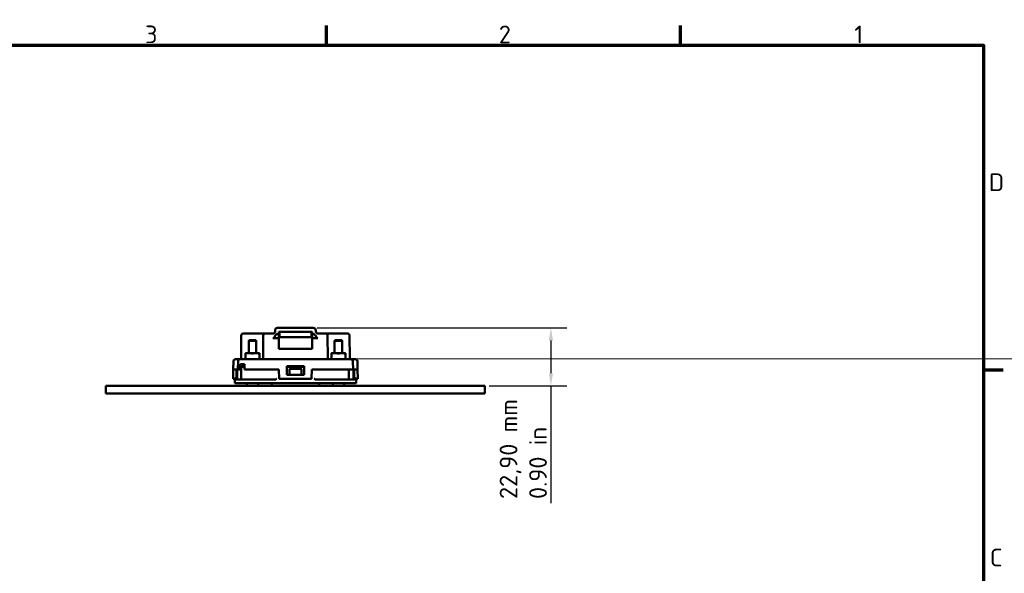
# Model space of a CAD drawing. Header units: millimetres. Extents: x 0 to 840, y 0 to 594.
# Tile 3 of 3: x 439 to 828, y 365 to 584. Entities that reach past the tile are written whole.
import ezdxf

# ---------------------------------------------------------------- set-up
doc = ezdxf.new("R2010")
doc.units = ezdxf.units.MM
doc.header["$LTSCALE"] = 2
for name, color, linetype, lineweight in [('Bemaßung (ISO)', 7, 'Continuous', 25), ('Rahmen (ISO)', 7, 'Continuous', 70), ('Sichtbar (ISO)', 7, 'Continuous', 50)]:
    doc.layers.add(name, color=color, linetype=linetype, lineweight=lineweight)
doc.styles.add('Notiztext (DIN)', font='isocpeur.ttf')
doc.dimstyles.new('Standard (DIN)', dxfattribs={"dimscale": 2, "dimtxt": 3.5, "dimasz": 2.5, "dimexe": 3.175, "dimexo": 0.8, "dimgap": 0.8, "dimtad": 1, "dimrnd": 1e-08, "dimzin": 0, "dimtxsty": 'Notiztext (DIN)', "dimcen": 0.09, "dimdle": 10, "dimclrd": 256, "dimclre": 256, "dimclrt": 256, "dimadec": 0, "dimazin": 0, "dimtfac": 1, "dimtmove": 0, "dimatfit": 3, "dimfxl": 1, "dimtolj": 1, "dimtzin": 0, "dimlwd": -1, "dimlwe": -1, "dimarcsym": 0})

# ---------------------------------------------------------------- blocks, each defined once
blk = doc.blocks.new('Ränder Vorgaberahmen')
at = {"layer": 'Rahmen (ISO)'}
for p, q in [((280, 287), (280, 290.9)), ((350, 287), (350, 290.9)), ((410, 222.75), (413.9, 222.75))]:
    blk.add_line(p, q, dxfattribs=at)
at = {"layer": 'Rahmen (ISO)', "flags": 128}
blk.add_lwpolyline([(10, 10), (10, 287), (410, 287), (410, 10), (10, 10)], dxfattribs=at)
at = {"layer": 'Rahmen (ISO)', "char_height": 3.5, "attachment_point": 7, "style": 'Notiztext (DIN)'}
for s, insert in [('3', (244.08, 287.4)), ('2', (314.08, 287.4)), ('1', (384.42, 287.4)), ('D', (411.05, 258.13)), ('C', (411.23, 183.88))]:
    blk.add_mtext(s, dxfattribs=dict(at, insert=insert))
blk = doc.blocks.new('*D16')
at = {"layer": 'Bemaßung (ISO)', "transparency": 16777216}
for p, q in [((556.32, 462.12), (655.12, 462.12)), ((648.77, 457.12), (648.77, 444.22)), ((624.27, 439.22), (655.12, 439.22)), ((648.77, 439.22), (648.77, 392.82))]:
    blk.add_line(p, q, dxfattribs=at)
for points in [[(647.94, 457.12), (649.61, 457.12), (648.77, 462.12)], [(647.94, 444.22), (649.61, 444.22), (648.77, 439.22)]]:
    blk.add_solid(points, dxfattribs=at)
at = {"layer": 'Defpoints', "color": 0, "transparency": 16777216}
for p in [(554.72, 462.12), (648.77, 462.12), (622.67, 439.22)]:
    blk.add_point(p, dxfattribs=at)
at = {"layer": 'Bemaßung (ISO)', "transparency": 16777216, "insert": (628.5, 394.42), "char_height": 7, "attachment_point": 1, "rotation": 90, "style": 'Notiztext (DIN)'}
blk.add_mtext('\\A1;\\fISOCPEUR|b0|i0;\\H7.0000;22,90 mm\\P\\fISOCPEUR|b0|i0;\\H7.0000;0.90 in', dxfattribs=at)

msp = doc.modelspace()

# ---------------------------------------------------------------- linework, layer by layer
at = {"layer": 'Sichtbar (ISO)'}
for p, q in [((527.0485, 459.9217), (528.8665, 459.9217)), ((530.6665, 459.9217), (528.8665, 459.9217)), ((535.7485, 459.9217), (530.6665, 459.9217)), ((535.7485, 459.9217), (537.5665, 459.9217)), ((538.7939, 459.9217), (537.5665, 459.9217)), ((539.6096, 461.1566), (539.5794, 460.2931)), ((554.724, 462.1217), (540.609, 462.1217)), ((541.0665, 460.6217), (541.0659, 459.6217)), ((554.2665, 460.6217), (541.0665, 460.6217)), ((541.3102, 460.6217), (541.3486, 458.4217)), ((553.9843, 458.4217), (554.0227, 460.6217)), ((554.2671, 459.6217), (554.2665, 460.6217)), ((555.7535, 460.2931), (555.7233, 461.1566)), ((557.7665, 459.9217), (556.539, 459.9217)), ((557.7665, 459.9217), (559.5844, 459.9217)), ((564.6665, 459.9217), (559.5844, 459.9217)), ((566.4665, 459.9217), (564.6665, 459.9217)), ((566.4665, 459.9217), (568.2844, 459.9217)), ((526.1708, 450.2173), (526.2486, 459.1287)), ((529.3665, 457.2217), (529.1665, 457.0217)), ((532.1665, 457.0217), (529.1665, 457.0217)), ((529.1665, 452.1217), (529.1665, 457.0217)), ((529.3665, 457.2217), (531.9665, 457.2217)), ((531.9665, 457.2217), (532.1665, 457.0217)), ((532.1665, 452.1217), (532.1665, 457.0217)), ((534.8708, 450.2173), (534.9486, 459.1287)), ((541.0846, 458.0893), (538.7735, 458.0893)), ((541.0659, 459.6217), (540.3555, 459.6217)), ((541.0659, 459.6217), (541.0846, 458.0893)), ((541.0846, 458.0893), (541.0839, 453.8217)), ((541.1092, 458.2234), (541.1086, 453.8217)), ((541.1127, 458.4217), (541.3486, 458.4217)), ((541.3486, 458.4217), (553.9843, 458.4217)), ((553.9843, 458.4217), (554.2202, 458.4217)), ((554.2244, 453.8217), (554.2237, 458.2234)), ((554.2671, 459.6217), (554.2483, 458.0893)), ((556.5594, 458.0893), (554.2483, 458.0893)), ((554.249, 453.8217), (554.2483, 458.0893)), ((554.9774, 459.6217), (554.2671, 459.6217)), ((560.4621, 450.2173), (560.3844, 459.1287)), ((563.3665, 457.2217), (563.1665, 457.0217)), ((566.1665, 457.0217), (563.1665, 457.0217)), ((563.1665, 452.1217), (563.1665, 457.0217)), ((563.3665, 457.2217), (565.9665, 457.2217)), ((565.9665, 457.2217), (566.1665, 457.0217)), ((566.1665, 452.1217), (566.1665, 457.0217)), ((569.1621, 450.2173), (569.0844, 459.1287)), ((529.2915, 452.1217), (527.9165, 452.1217)), ((527.9165, 452.0299), (527.9165, 449.8134)), ((532.0415, 452.1217), (529.2915, 452.1217)), ((533.4165, 452.1217), (532.0415, 452.1217)), ((533.4165, 449.8134), (533.4165, 452.0299)), ((541.0839, 453.8217), (554.249, 453.8217)), ((563.2915, 452.1217), (561.9165, 452.1217)), ((561.9165, 452.0299), (561.9165, 449.8134)), ((566.0415, 452.1217), (563.2915, 452.1217)), ((567.4165, 452.1217), (566.0415, 452.1217)), ((567.4165, 449.8134), (567.4165, 452.0299)), ((523.1389, 448.9356), (523.0828, 445.7217)), ((523.9388, 449.7217), (525.3922, 449.7217)), ((524.9389, 448.9356), (524.8828, 445.7217)), ((525.7388, 449.7217), (525.3922, 449.7217)), ((525.7388, 449.7217), (531.6918, 449.7217)), ((533.1971, 449.7217), (531.6918, 449.7217)), ((533.1971, 449.7217), (536.3665, 449.7217)), ((558.9665, 449.7217), (536.3665, 449.7217)), ((558.9665, 449.7217), (562.1359, 449.7217)), ((563.6411, 449.7217), (562.1359, 449.7217)), ((563.6411, 449.7217), (569.5942, 449.7217)), ((569.9408, 449.7217), (569.5942, 449.7217)), ((569.9408, 449.7217), (571.3942, 449.7217)), ((570.394, 448.9356), (570.4501, 445.7217)), ((572.194, 448.9356), (572.2501, 445.7217)), ((523.0828, 445.7217), (523.0165, 441.9217)), ((523.0828, 445.7217), (524.8699, 445.7217)), ((524.399, 445.7217), (524.3724, 442.6777)), ((524.4665, 445.7217), (524.3984, 445.6536)), ((524.6665, 445.7217), (524.6665, 442.0217)), ((524.8828, 445.7217), (524.8699, 445.7217)), ((524.8828, 445.7217), (525.8172, 445.7217)), ((526.1587, 445.7217), (525.8172, 445.7217)), ((527.5096, 447.7217), (525.862, 447.7217)), ((526.1675, 446.7217), (526.1264, 442.0191)), ((526.1675, 446.7217), (526.2425, 446.7217)), ((527.2325, 446.7217), (526.2425, 446.7217)), ((526.8422, 446.7217), (526.8509, 447.7217)), ((527.2325, 446.7217), (527.5119, 446.7217)), ((527.5143, 445.7217), (531.8699, 445.7217)), ((532.4693, 445.7217), (531.8699, 445.7217)), ((532.4693, 445.7217), (536.3665, 445.7217)), ((541.1338, 445.7217), (536.3665, 445.7217)), ((541.2665, 441.9217), (541.1338, 445.7217)), ((544.2665, 447.0217), (544.2665, 443.4977)), ((551.0665, 447.0217), (544.2665, 447.0217)), ((544.2665, 446.7217), (551.0665, 446.7217)), ((545.2665, 445.6388), (545.2665, 444.3388)), ((545.2665, 444.3388), (545.2665, 443.5034)), ((545.4665, 445.9217), (549.8665, 445.9217)), ((550.0665, 444.3388), (550.0665, 445.6388)), ((550.0665, 443.5034), (550.0665, 444.3388)), ((551.0665, 443.4977), (551.0665, 447.0217)), ((554.1992, 445.7217), (554.0665, 441.9217)), ((558.9665, 445.7217), (554.1992, 445.7217)), ((558.9665, 445.7217), (562.8636, 445.7217)), ((563.463, 445.7217), (562.8636, 445.7217)), ((563.463, 445.7217), (570.4501, 445.7217)), ((568.7966, 445.7217), (568.8613, 442.0165)), ((570.463, 445.7217), (570.4501, 445.7217)), ((570.463, 445.7217), (572.2501, 445.7217)), ((570.6665, 442.0217), (570.6665, 445.7217)), ((570.9345, 445.6536), (570.8665, 445.7217)), ((570.9339, 445.7217), (570.9605, 442.6777)), ((572.3165, 441.9217), (572.2501, 445.7217)), ((523.0165, 441.9217), (523.6165, 441.9217)), ((523.6165, 441.9217), (524.3724, 442.6777)), ((523.6665, 440.2217), (523.6926, 441.7217)), ((523.6926, 441.7217), (525.0085, 441.7217)), ((524.3728, 442.7161), (524.6665, 442.6905)), ((527.4624, 441.7217), (525.0085, 441.7217)), ((527.4624, 441.7217), (529.3233, 441.7217)), ((538.9665, 441.7217), (529.3233, 441.7217)), ((538.9665, 441.7217), (539.8929, 441.7217)), ((541.2665, 441.9217), (554.0665, 441.9217)), ((545.2665, 443.521), (544.2665, 443.521)), ((544.2665, 443.4977), (551.0665, 443.4977)), ((551.0665, 443.521), (550.0665, 443.521)), ((555.44, 441.7217), (556.3665, 441.7217)), ((566.0096, 441.7217), (556.3665, 441.7217)), ((566.0096, 441.7217), (567.8705, 441.7217)), ((570.3244, 441.7217), (567.8705, 441.7217)), ((570.3244, 441.7217), (571.6403, 441.7217)), ((570.6665, 442.6905), (570.9601, 442.7161)), ((571.7165, 441.9217), (570.9605, 442.6777)), ((571.6665, 440.2217), (571.6403, 441.7217)), ((572.3165, 441.9217), (571.7165, 441.9217)), ((622.6665, 439.2217), (472.6665, 439.2217)), ((472.6665, 436.2217), (472.6665, 439.2217)), ((524.9998, 440.2217), (523.6665, 440.2217)), ((527.4377, 440.2217), (524.9998, 440.2217)), ((529.3233, 440.2217), (527.4377, 440.2217)), ((528.4165, 439.2217), (528.4165, 440.2217)), ((538.9665, 440.2217), (529.3233, 440.2217)), ((532.9165, 439.2217), (532.9165, 440.2217)), ((538.2815, 440.2217), (538.3164, 439.2217)), ((539.9395, 440.2217), (538.9665, 440.2217)), ((539.9395, 440.2217), (540.2314, 440.2217)), ((540.2314, 440.2217), (555.1015, 440.2217)), ((555.1015, 440.2217), (555.3935, 440.2217)), ((556.3665, 440.2217), (555.3935, 440.2217)), ((556.3665, 440.2217), (566.0096, 440.2217)), ((557.0514, 440.2217), (557.0165, 439.2217)), ((562.4165, 439.2217), (562.4165, 440.2217)), ((567.8952, 440.2217), (566.0096, 440.2217)), ((566.9165, 439.2217), (566.9165, 440.2217)), ((570.3331, 440.2217), (567.8952, 440.2217)), ((571.6665, 440.2217), (570.3331, 440.2217)), ((622.6665, 436.2217), (622.6665, 439.2217)), ((622.6665, 436.2217), (472.6665, 436.2217))]:
    msp.add_line(p, q, dxfattribs=at)
for centre, radius, start, end in [((527.0485, 459.1217), 0.8, 90, 179.5), ((535.7485, 459.1217), 0.8, 90, 179.5), ((538.7939, 460.7217), 0.8, 270, 358), ((540.609, 461.1217), 1, 90, 178), ((554.724, 461.1217), 1, 2, 90), ((556.539, 460.7217), 0.8, 182, 270), ((559.5844, 459.1217), 0.8, 0.5, 90), ((568.2844, 459.1217), 0.8, 0.5, 90), ((523.9388, 448.9217), 0.8, 90, 179), ((525.7388, 448.9217), 0.8, 90, 179), ((525.6708, 450.2217), 0.5, 270, 359.5), ((534.3708, 450.2217), 0.5, 270, 359.5), ((560.9621, 450.2217), 0.5, 180.5, 270), ((569.6621, 450.2217), 0.5, 180.5, 270), ((569.5942, 448.9217), 0.8, 1, 90), ((571.3942, 448.9217), 0.8, 1, 90), ((524.3665, 442.0217), 0.3, 270, 0), ((525.8264, 442.0217), 0.3, 270, 359.5), ((569.1613, 442.0217), 0.3, 181, 270), ((570.9665, 442.0217), 0.3, 180, 270)]:
    msp.add_arc(centre, radius, start, end, dxfattribs=at)
for centre, major_axis, ratio, start_param, end_param in [((540.3185, 458.5328), (0.0803, 1.0873), 0.733286, 0.05407638, 1.31030842), ((541.1127, 458.2217), (0, -0.2), 0.01745506, 3.14159265, 4.70366233), ((554.2202, 458.2217), (0, 0.2), 0.01745506, 4.72111563, 6.28318531), ((555.0145, 458.5328), (-0.0803, 1.0873), 0.733286, 4.97287685, 6.22910893), ((528.8436, 366.7814), (3.6465, 295.4074), 0.01068764, 1.29338311, 1.29690121), ((545.4665, 445.6388), (0, 0.2828), 0.70710678, 0, 1.57079633), ((549.8665, 445.6388), (0, 0.2828), 0.70710678, 4.71238898, 6.28318531)]:
    msp.add_ellipse(centre, major_axis=major_axis, ratio=ratio, start_param=start_param, end_param=end_param, dxfattribs=at)
for points, knots in [([(538.7735, 458.0893), (538.8357, 458.0893), (538.8963, 458.0995), (539.0257, 458.1409), (539.0909, 458.1756), (539.2297, 458.2744), (539.304, 458.3497), (539.4566, 458.5626), (539.5247, 458.7088), (539.5687, 458.8697)], [0, 0, 0, 0, 0.018658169, 0.018658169, 0.041647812, 0.041647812, 0.073659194, 0.073659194, 0.116698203, 0.116698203, 0.116698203, 0.116698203]), ([(555.7642, 458.8697), (555.8017, 458.7325), (555.8597, 458.5956), (556.0172, 458.3593), (556.1072, 458.2671), (556.259, 458.1668), (556.3168, 458.1377), (556.4372, 458.0994), (556.4975, 458.0893), (556.5594, 458.0893)], [0, 0, 0, 0, 0.051468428, 0.051468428, 0.099144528, 0.099144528, 0.124239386, 0.124239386, 0.147390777, 0.147390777, 0.147390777, 0.147390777]), ([(528.0665, 452.0299), (528.0576, 452.0287), (528.049, 452.0275), (528.0061, 452.0222), (527.977, 452.0201), (527.9363, 452.0201), (527.9224, 452.0222), (527.917, 452.0275), (527.9165, 452.0287), (527.9165, 452.0299)], [0.0341242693, 0.0341242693, 0.0341242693, 0.0341242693, 0.0370628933, 0.0370628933, 0.0492527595, 0.0492527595, 0.0614426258, 0.0614426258, 0.0643812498, 0.0643812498, 0.0643812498, 0.0643812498]), ([(530.8165, 452.0299), (530.8076, 452.0287), (530.7984, 452.0275), (530.7501, 452.0222), (530.7071, 452.0201), (530.6258, 452.0201), (530.5828, 452.0222), (530.5345, 452.0275), (530.5253, 452.0287), (530.5165, 452.0299)], [0.0341242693, 0.0341242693, 0.0341242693, 0.0341242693, 0.0370628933, 0.0370628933, 0.0492527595, 0.0492527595, 0.0614426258, 0.0614426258, 0.0643812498, 0.0643812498, 0.0643812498, 0.0643812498]), ([(533.4165, 452.0299), (533.4165, 452.0287), (533.4159, 452.0275), (533.4105, 452.0222), (533.3966, 452.0201), (533.356, 452.0201), (533.3269, 452.0222), (533.284, 452.0275), (533.2753, 452.0287), (533.2665, 452.0299)], [0.0341242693, 0.0341242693, 0.0341242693, 0.0341242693, 0.0370628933, 0.0370628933, 0.0492527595, 0.0492527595, 0.0614426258, 0.0614426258, 0.0643812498, 0.0643812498, 0.0643812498, 0.0643812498]), ([(562.0665, 452.0299), (562.0576, 452.0287), (562.049, 452.0275), (562.0061, 452.0222), (561.977, 452.0201), (561.9363, 452.0201), (561.9224, 452.0222), (561.917, 452.0275), (561.9165, 452.0287), (561.9165, 452.0299)], [0.0341242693, 0.0341242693, 0.0341242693, 0.0341242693, 0.0370628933, 0.0370628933, 0.0492527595, 0.0492527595, 0.0614426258, 0.0614426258, 0.0643812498, 0.0643812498, 0.0643812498, 0.0643812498]), ([(564.8165, 452.0299), (564.8076, 452.0287), (564.7984, 452.0275), (564.7501, 452.0222), (564.7071, 452.0201), (564.6258, 452.0201), (564.5828, 452.0222), (564.5345, 452.0275), (564.5253, 452.0287), (564.5165, 452.0299)], [0.0341242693, 0.0341242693, 0.0341242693, 0.0341242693, 0.0370628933, 0.0370628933, 0.0492527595, 0.0492527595, 0.0614426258, 0.0614426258, 0.0643812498, 0.0643812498, 0.0643812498, 0.0643812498]), ([(567.4165, 452.0299), (567.4165, 452.0287), (567.4159, 452.0275), (567.4105, 452.0222), (567.3966, 452.0201), (567.356, 452.0201), (567.3269, 452.0222), (567.284, 452.0275), (567.2753, 452.0287), (567.2665, 452.0299)], [0.0341242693, 0.0341242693, 0.0341242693, 0.0341242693, 0.0370628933, 0.0370628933, 0.0492527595, 0.0492527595, 0.0614426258, 0.0614426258, 0.0643812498, 0.0643812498, 0.0643812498, 0.0643812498]), ([(527.9165, 449.8134), (527.9165, 449.8147), (527.917, 449.8158), (527.9224, 449.8211), (527.9363, 449.8232), (527.977, 449.8232), (528.0061, 449.8211), (528.049, 449.8158), (528.0576, 449.8147), (528.0665, 449.8134)], [-0.0643812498, -0.0643812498, -0.0643812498, -0.0643812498, -0.0614426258, -0.0614426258, -0.0492527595, -0.0492527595, -0.0370628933, -0.0370628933, -0.0341242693, -0.0341242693, -0.0341242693, -0.0341242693]), ([(530.5165, 449.8134), (530.5253, 449.8147), (530.5345, 449.8158), (530.5828, 449.8211), (530.6258, 449.8232), (530.7071, 449.8232), (530.7501, 449.8211), (530.7984, 449.8158), (530.8076, 449.8147), (530.8165, 449.8134)], [-0.0643812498, -0.0643812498, -0.0643812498, -0.0643812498, -0.0614426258, -0.0614426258, -0.0492527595, -0.0492527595, -0.0370628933, -0.0370628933, -0.0341242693, -0.0341242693, -0.0341242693, -0.0341242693]), ([(533.2665, 449.8134), (533.2753, 449.8147), (533.284, 449.8158), (533.3269, 449.8211), (533.356, 449.8232), (533.3966, 449.8232), (533.4105, 449.8211), (533.4159, 449.8158), (533.4165, 449.8147), (533.4165, 449.8134)], [-0.0643812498, -0.0643812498, -0.0643812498, -0.0643812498, -0.0614426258, -0.0614426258, -0.0492527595, -0.0492527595, -0.0370628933, -0.0370628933, -0.0341242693, -0.0341242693, -0.0341242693, -0.0341242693]), ([(561.9165, 449.8134), (561.9165, 449.8147), (561.917, 449.8158), (561.9224, 449.8211), (561.9363, 449.8232), (561.977, 449.8232), (562.0061, 449.8211), (562.049, 449.8158), (562.0576, 449.8147), (562.0665, 449.8134)], [-0.0643812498, -0.0643812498, -0.0643812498, -0.0643812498, -0.0614426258, -0.0614426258, -0.0492527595, -0.0492527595, -0.0370628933, -0.0370628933, -0.0341242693, -0.0341242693, -0.0341242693, -0.0341242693]), ([(564.5165, 449.8134), (564.5253, 449.8147), (564.5345, 449.8158), (564.5828, 449.8211), (564.6258, 449.8232), (564.7071, 449.8232), (564.7501, 449.8211), (564.7984, 449.8158), (564.8076, 449.8147), (564.8165, 449.8134)], [-0.0643812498, -0.0643812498, -0.0643812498, -0.0643812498, -0.0614426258, -0.0614426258, -0.0492527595, -0.0492527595, -0.0370628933, -0.0370628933, -0.0341242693, -0.0341242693, -0.0341242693, -0.0341242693]), ([(567.2665, 449.8134), (567.2753, 449.8147), (567.284, 449.8158), (567.3269, 449.8211), (567.356, 449.8232), (567.3966, 449.8232), (567.4105, 449.8211), (567.4159, 449.8158), (567.4165, 449.8147), (567.4165, 449.8134)], [-0.0643812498, -0.0643812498, -0.0643812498, -0.0643812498, -0.0614426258, -0.0614426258, -0.0492527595, -0.0492527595, -0.0370628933, -0.0370628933, -0.0341242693, -0.0341242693, -0.0341242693, -0.0341242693]), ([(540.1991, 442.0217), (540.1985, 442.0211), (540.1979, 442.0205), (540.1639, 441.9859), (540.1303, 441.9517), (540.0675, 441.8877), (540.0377, 441.8574), (539.9859, 441.8046), (539.9632, 441.7814), (539.931, 441.7487), (539.9198, 441.7373), (539.9127, 441.7301)], [-0.0002596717, -0.0002596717, -0.0002596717, -0.0002596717, 0, 0, 0.0142860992, 0.0142860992, 0.0278164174, 0.0278164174, 0.04018072, 0.04018072, 0.049663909, 0.049663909, 0.049663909, 0.049663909]), ([(555.1338, 442.0217), (555.1344, 442.0211), (555.135, 442.0205), (555.169, 441.9859), (555.2026, 441.9517), (555.2654, 441.8877), (555.2952, 441.8574), (555.347, 441.8046), (555.3698, 441.7814), (555.402, 441.7487), (555.4131, 441.7373), (555.4202, 441.7301)], [-0.0494795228, -0.0494795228, -0.0494795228, -0.0494795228, -0.0492221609, -0.0492221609, -0.035063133, -0.035063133, -0.0216531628, -0.0216531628, -0.0093988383, -0.0093988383, 0, 0, 0, 0])]:
    msp.add_open_spline(points, degree=3, knots=knots, dxfattribs=at)
for points, weights in [([(527.9165, 452.1217), (527.9165, 452.1217), (527.9165, 452.0299)], [1, 1.07627639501, 1.09047139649]), ([(528.0665, 452.0299), (528.7149, 452.1217), (529.2915, 452.1217)], [1.09047139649, 1.07627639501, 1]), ([(529.2915, 452.1217), (529.8681, 452.1217), (530.5165, 452.0299)], [1, 1.07627639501, 1.09047139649]), ([(530.8165, 452.0299), (531.4649, 452.1217), (532.0415, 452.1217)], [1.09047139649, 1.07627639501, 1]), ([(532.0415, 452.1217), (532.6181, 452.1217), (533.2665, 452.0299)], [1, 1.07627639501, 1.09047139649]), ([(533.4165, 452.0299), (533.4165, 452.1217), (533.4165, 452.1217)], [1.09047139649, 1.07627639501, 1]), ([(561.9165, 452.1217), (561.9165, 452.1217), (561.9165, 452.0299)], [1, 1.07627639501, 1.09047139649]), ([(562.0665, 452.0299), (562.7149, 452.1217), (563.2915, 452.1217)], [1.09047139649, 1.07627639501, 1]), ([(563.2915, 452.1217), (563.8681, 452.1217), (564.5165, 452.0299)], [1, 1.07627639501, 1.09047139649]), ([(564.8165, 452.0299), (565.4649, 452.1217), (566.0415, 452.1217)], [1.09047139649, 1.07627639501, 1]), ([(566.0415, 452.1217), (566.6181, 452.1217), (567.2665, 452.0299)], [1, 1.07627639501, 1.09047139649]), ([(567.4165, 452.0299), (567.4165, 452.1217), (567.4165, 452.1217)], [1.09047139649, 1.07627639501, 1]), ([(527.9165, 449.8134), (527.9165, 449.7217), (527.9165, 449.7217)], [1.09047139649, 1.07627639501, 1]), ([(529.2915, 449.7217), (528.7149, 449.7217), (528.0665, 449.8134)], [1, 1.07627639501, 1.09047139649]), ([(530.5165, 449.8134), (529.8681, 449.7217), (529.2915, 449.7217)], [1.09047139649, 1.07627639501, 1]), ([(532.0415, 449.7217), (531.4649, 449.7217), (530.8165, 449.8134)], [1, 1.07627639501, 1.09047139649]), ([(533.2665, 449.8134), (532.6181, 449.7217), (532.0415, 449.7217)], [1.09047139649, 1.07627639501, 1]), ([(533.4165, 449.7217), (533.4165, 449.7217), (533.4165, 449.8134)], [1, 1.07627639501, 1.09047139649]), ([(561.9165, 449.8134), (561.9165, 449.7217), (561.9165, 449.7217)], [1.09047139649, 1.07627639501, 1]), ([(563.2915, 449.7217), (562.7149, 449.7217), (562.0665, 449.8134)], [1, 1.07627639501, 1.09047139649]), ([(564.5165, 449.8134), (563.8681, 449.7217), (563.2915, 449.7217)], [1.09047139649, 1.07627639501, 1]), ([(566.0415, 449.7217), (565.4649, 449.7217), (564.8165, 449.8134)], [1, 1.07627639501, 1.09047139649]), ([(567.2665, 449.8134), (566.6181, 449.7217), (566.0415, 449.7217)], [1.09047139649, 1.07627639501, 1]), ([(567.4165, 449.7217), (567.4165, 449.7217), (567.4165, 449.8134)], [1, 1.07627639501, 1.09047139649])]:
    msp.add_rational_spline(points, weights, degree=2, dxfattribs=at)
for points, degree in [([(525.8172, 445.7217), (525.8396, 446.7242), (525.862, 447.7217)], 2), ([(527.5096, 447.7217), (527.5119, 446.7242), (527.5143, 445.7217)], 2), ([(539.8929, 441.7217), (539.9003, 441.7217), (539.907, 441.7245), (539.9127, 441.7301)], 3), ([(555.4202, 441.7301), (555.4259, 441.7245), (555.4326, 441.7217), (555.44, 441.7217)], 3)]:
    msp.add_open_spline(points, degree=degree, dxfattribs=at)

# ---------------------------------------------------------------- block references
at = {"xscale": 2, "yscale": 2, "zscale": 2}
msp.add_blockref('Ränder Vorgaberahmen', (0, 0), dxfattribs=at)

# ---------------------------------------------------------------- dimensions: what is measured, and where the dimension line sits
at = {"layer": 'Bemaßung (ISO)'}
dim = msp.add_linear_dim(base=(648.7735, 462.1217), p1=(622.6665, 439.2217), p2=(554.724, 462.1217), angle=90, text='\\fISOCPEUR|b0|i0;\\H7.0000;<> mm\\P\\fISOCPEUR|b0|i0;\\H7.0000;0.90 in', dimstyle='Standard (DIN)', override={"dimgap": 0.8, "dimdec": 2, "dimtol": 0, "dimlim": 0, "dimtp": 0, "dimtm": 0, "dimtdec": 2, "dimtofl": 0, "dimatfit": 2, "dimtvp": -0.25}, dxfattribs=at)
dim.commit()
dim.dimension.update_dxf_attribs({"geometry": '*D16', "text_midpoint": (648.7735, 413.1406), "dimtype": 160})

doc.saveas('drawing.dxf')
